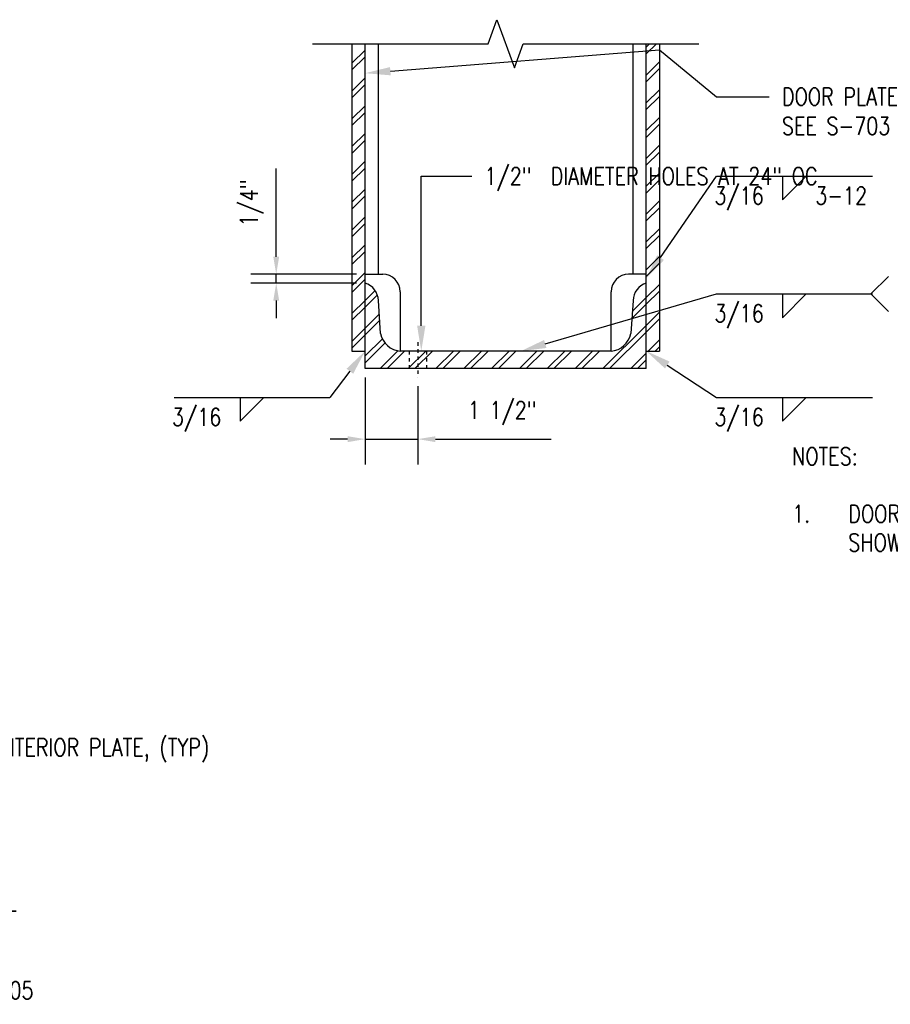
# Model space of a CAD drawing. Header units: inches. Extents: x 19 to 297, y 45 to 143.
# Tile 19 of 23: x 178 to 203, y 75 to 103. Entities that reach past the tile are written whole.
import ezdxf
from ezdxf import colors
from ezdxf.entities.mleader import LeaderData, LeaderLine
from ezdxf.math import Vec2, Vec3

# ---------------------------------------------------------------- set-up
doc = ezdxf.new("R2010")
doc.units = ezdxf.units.IN
doc.header["$MEASUREMENT"] = 0
doc.linetypes.add('CENTER2', pattern=[1.125, 0.75, -0.125, 0.125, -0.125])
doc.linetypes.add('HIDDEN2', pattern=[0.1875, 0.125, -0.0625])
for name, color, linetype in [('A-DETL-MEDM', 3, 'Continuous'), ('A-DETL-THIN', 1, 'Continuous'), ('G-ANNO-TEXT', 2, 'Continuous'), ('S-ANNO-DIMS', 1, 'Continuous'), ('S-ANNO-NOTE', 2, 'Continuous')]:
    doc.layers.add(name, color=color, linetype=linetype)
doc.layers.add('M-DETL-PATT', color=9, linetype='Continuous', true_color=0x808080)
doc.styles.add('Annotative', font='romans.shx', dxfattribs={"width": 0.8, "height": 0.125})
doc.dimstyles.new('Annotative', dxfattribs={"dimscale": 0, "dimtxt": 0.125, "dimasz": 0.125, "dimexe": 0.18, "dimexo": 0.0625, "dimgap": 0.09, "dimtad": 1, "dimdec": 3, "dimzin": 3, "dimdsep": 46, "dimlunit": 4, "dimtxsty": 'Annotative', "dimcen": 0.09, "dimclrt": 2, "dimazin": 2, "dimtfac": 1, "dimtdec": 3, "dimtmove": 0, "dimatfit": 0, "dimfxl": 1, "dimtfill": 1, "dimfrac": 2, "dimtolj": 1, "dimtzin": 0, "dimarcsym": 0})
pattern_1 = [(45, (134.9905, 0), (-0.3959798, 0.3959798), []), (45, (134.9905, 0.6), (-0.3959798, 0.3959798), [])]

# ---------------------------------------------------------------- blocks, each defined once
blk = doc.blocks.new('*D30')
at = {"layer": 'Defpoints', "color": 0, "transparency": 16777216}
for p in [(185.132, 95.39), (187.664, 95.39), (187.664, 95.14)]:
    blk.add_point(p, dxfattribs=at)
at = {"layer": 'S-ANNO-DIMS', "color": 0, "lineweight": -2, "transparency": 16777216}
for p, q in [((185.132, 95.89), (185.132, 98.405)), ((187.414, 95.39), (184.412, 95.39)), ((185.132, 95.14), (185.132, 95.39)), ((187.414, 95.14), (184.412, 95.14)), ((185.132, 94.64), (185.132, 94.14))]:
    blk.add_line(p, q, dxfattribs=at)
at = {"layer": 'S-ANNO-DIMS', "color": 0, "transparency": 16777216}
for points in [[(185.048, 95.89), (185.215, 95.89), (185.132, 95.39)], [(185.048, 94.64), (185.215, 94.64), (185.132, 95.14)]]:
    blk.add_solid(points, dxfattribs=at)
at = {"layer": 'S-ANNO-DIMS', "color": 2, "lineweight": -3, "transparency": 16777216, "insert": (184.105, 96.75), "char_height": 0.5, "attachment_point": 1, "rotation": 90, "line_spacing_factor": 0.983083, "style": 'Annotative'}
blk.add_mtext('\\A1;1/4"', dxfattribs=at)
blk = doc.blocks.new('HDR-Si_Weld-Symbol - Bottom-1969912-DETAIL AT BOTTOM OF DOOR')
at = {"layer": 'S-ANNO-NOTE'}
for p, q in [((-0.4375, 0), (0.6709, 0)), ((0.0313, -0.1691), (0.2004, 0)), ((0.0313, 0), (0.0313, -0.1691))]:
    blk.add_line(p, q, dxfattribs=at)
blk = doc.blocks.new('HDR-Si_Weld-Symbol - Bottom-1969904-DETAIL AT BOTTOM OF DOOR')
at = {"layer": 'S-ANNO-NOTE'}
for p, q in [((0.6609, 0), (0.7859, 0.125)), ((-0.4375, 0), (0.6709, 0)), ((0.0313, -0.1691), (0.2004, 0)), ((0.0313, 0), (0.0313, -0.1691)), ((0.6609, 0), (0.7859, -0.125))]:
    blk.add_line(p, q, dxfattribs=at)
blk = doc.blocks.new('HDR-Si_Weld-Symbol - Bottom-1969923-DETAIL AT BOTTOM OF DOOR')
at = {"layer": 'S-ANNO-NOTE'}
for p, q in [((-0.4375, 0), (0.6709, 0)), ((0.0313, -0.1691), (0.2004, 0)), ((0.0313, 0), (0.0313, -0.1691))]:
    blk.add_line(p, q, dxfattribs=at)
blk = doc.blocks.new('*U29')
at = {"layer": 'A-DETL-THIN', "color": 0, "linetype": 'CENTER2', "ltscale": 0.125, "transparency": 16777216}
blk.add_line((0, 0.5), (0, -0.5), dxfattribs=at)
blk = doc.blocks.new('*D31')
at = {"layer": 'Defpoints', "color": 0, "transparency": 16777216}
for p in [(187.664, 92.703), (189.164, 92.453), (189.164, 90.695)]:
    blk.add_point(p, dxfattribs=at)
at = {"layer": 'S-ANNO-DIMS', "color": 0, "lineweight": -2, "transparency": 16777216}
for p, q in [((187.664, 92.453), (187.664, 89.975)), ((189.164, 92.203), (189.164, 89.975)), ((187.164, 90.695), (186.664, 90.695)), ((187.664, 90.695), (189.164, 90.695)), ((189.664, 90.695), (192.96, 90.695))]:
    blk.add_line(p, q, dxfattribs=at)
at = {"layer": 'S-ANNO-DIMS', "color": 0, "transparency": 16777216}
for points in [[(187.164, 90.778), (187.164, 90.611), (187.664, 90.695)], [(189.664, 90.778), (189.664, 90.611), (189.164, 90.695)]]:
    blk.add_solid(points, dxfattribs=at)
at = {"layer": 'S-ANNO-DIMS', "color": 2, "transparency": 16777216, "insert": (191.562, 91.436), "char_height": 0.5, "attachment_point": 5, "style": 'Annotative', "bg_fill": 3, "box_fill_scale": 1.25, "bg_fill_color": 256, "bg_fill_true_color": 13158600, "bg_fill_transparency": 0}
blk.add_mtext('\\A1;1 1/2"', dxfattribs=at)

msp = doc.modelspace()

# ---------------------------------------------------------------- hatches: boundary and pattern name
at = {"layer": 'M-DETL-PATT', "lineweight": -3}
h = msp.add_hatch(dxfattribs=at)
h.set_pattern_fill('FP_1', color=8, style=0, pattern_type=2)
h.set_pattern_definition(pattern_1)
h.paths.add_polyline_path([(187.6638, 93.2027), (187.6638, 101.9524), (187.2888, 101.9524), (187.2888, 93.2027)])
h = msp.add_hatch(dxfattribs=at)
h.set_pattern_fill('FP_1', color=8, style=0, pattern_type=2)
h.set_pattern_definition(pattern_1)
h.paths.add_polyline_path([(196.0388, 93.2027), (196.0388, 101.9524), (195.6638, 101.9524), (195.6638, 93.2027)])
h = msp.add_hatch(dxfattribs=at)
h.set_pattern_fill('FP_1', color=8, style=0, pattern_type=2)
h.set_pattern_definition(pattern_1)
h.paths.add_polyline_path([(187.6638, 92.7027), (195.6638, 92.7027), (195.6638, 95.1402), (195.5428, 95.0849), (195.4391, 95.0014), (195.3592, 94.8949), (195.3081, 94.772), (195.2888, 94.6402), (195.2263, 93.7027), (195.1744, 93.5503), (195.0853, 93.4162), (194.9649, 93.3092), (194.8213, 93.2365), (194.6638, 93.2027), (188.6638, 93.2027), (188.5064, 93.2365), (188.3628, 93.3092), (188.2424, 93.4162), (188.1533, 93.5503), (188.1013, 93.7027), (188.0388, 94.6402), (188.0196, 94.772), (187.9685, 94.8949), (187.8886, 95.0014), (187.7849, 95.0849), (187.6638, 95.1402), (187.6638, 93.2027)])

# ---------------------------------------------------------------- linework, layer by layer
at = {"layer": 'A-DETL-MEDM', "lineweight": -3}
for p, q in [((187.2888, 101.9524), (187.2888, 93.2027)), ((187.6638, 92.7027), (187.6638, 101.9524)), ((188.0388, 95.3902), (188.0388, 101.9524)), ((195.2888, 95.3902), (195.2888, 101.9524)), ((195.6638, 92.7027), (195.6638, 101.9524)), ((196.0388, 101.9524), (196.0388, 93.2027)), ((187.6638, 95.3902), (188.1638, 95.3902)), ((195.6638, 95.3902), (195.1638, 95.3902)), ((188.6638, 94.8902), (188.6638, 93.2027)), ((194.6638, 93.2027), (194.6638, 94.8902)), ((188.1013, 93.7027), (188.0388, 94.6402)), ((195.2888, 94.6402), (195.2263, 93.7027)), ((187.2888, 93.2027), (187.6638, 93.2027)), ((194.6638, 93.2027), (188.6638, 93.2027)), ((195.6638, 93.2027), (196.0388, 93.2027)), ((195.6638, 92.7027), (187.6638, 92.7027))]:
    msp.add_line(p, q, dxfattribs=at)
at = {"layer": 'A-DETL-MEDM', "linetype": 'HIDDEN2', "ltscale": 0.25}
for p, q in [((188.9138, 93.2027), (188.9138, 92.7027)), ((189.4138, 93.2027), (189.4138, 92.7027))]:
    msp.add_line(p, q, dxfattribs=at)
at = {"layer": 'A-DETL-MEDM', "lineweight": -3}
for centre, radius, start, end in [((188.1638, 94.8902), 0.5, 0, 90), ((195.1638, 94.8902), 0.5, 90, 180), ((187.5035, 94.6294), 0.5354, 1.16134, 72.57846), ((195.8241, 94.6294), 0.5354, 107.42154, 178.83866), ((188.7153, 93.8271), 0.6265, 191.44913, 265.28379), ((194.6123, 93.8271), 0.6265, 274.71621, 348.55087)]:
    msp.add_arc(centre, radius, start, end, dxfattribs=at)
at = {"layer": 'A-DETL-THIN', "lineweight": -3}
for p, q in [((191.1638, 101.9524), (191.4138, 102.6392)), ((191.4138, 102.6392), (191.9138, 101.2655)), ((186.1638, 101.9524), (191.1638, 101.9524)), ((191.9138, 101.2655), (192.1638, 101.9524)), ((192.1638, 101.9524), (197.1638, 101.9524))]:
    msp.add_line(p, q, dxfattribs=at)

# ---------------------------------------------------------------- block references
at = {"layer": 'A-DETL-THIN', "linetype": 'CENTER2', "ltscale": 0.125}
msp.add_blockref('*U29', (189.1638, 92.9527), dxfattribs=at)
at = {"layer": 'S-ANNO-NOTE', "lineweight": -3, "xscale": 4, "yscale": 4, "zscale": 4}
for name, p in [('HDR-Si_Weld-Symbol - Bottom-1969912-DETAIL AT BOTTOM OF DOOR', (199.4173, 98.1831)), ('HDR-Si_Weld-Symbol - Bottom-1969904-DETAIL AT BOTTOM OF DOOR', (199.4173, 94.8299)), ('HDR-Si_Weld-Symbol - Bottom-1969923-DETAIL AT BOTTOM OF DOOR', (183.9766, 91.8788)), ('HDR-Si_Weld-Symbol - Bottom-1969912-DETAIL AT BOTTOM OF DOOR', (199.4173, 91.8788))]:
    msp.add_blockref(name, p, dxfattribs=at)

# ---------------------------------------------------------------- texts
at = {"layer": 'G-ANNO-TEXT', "lineweight": -3, "insert": (199.8158, 90.4545), "char_height": 0.5, "width": 8.086306, "attachment_point": 1, "line_spacing_factor": 0.981704, "style": 'Annotative'}
msp.add_mtext('\\pxt3.2,6.4,9.6,12.8,16,19.2,22.4,25.6,28.8,32,35.2,38.4,41.6,44.8,48,51.2,54.4,57.6,60.8,64,67.2,70.4,73.6,76.8,80,83.2,86.4,89.6,92.8,96,99.2,102.4;NOTES:\\P\\P\\pi-3.2,l3.2;1.^IDOOR INFILL NOT SHOWN FOR CLARITY.', dxfattribs=at)
at = {"layer": 'S-ANNO-NOTE', "lineweight": -3, "char_height": 0.5, "line_spacing_factor": 0.981704, "style": 'Annotative'}
for s, insert, width, attachment_point in [('\\pxqc,t3.2,6.4,9.6,12.8,16,19.2,22.4,25.6,28.8,32,35.2,38.4,41.6,44.8,48,51.2,54.4,57.6,60.8,64,67.2,70.4,73.6,76.8,80,83.2,86.4,89.6,92.8,96,99.2,102.4;{3/16}', (198.3074, 97.8796), 1.650394, 2), ('\\pxt3.2,6.4,9.6,12.8,16,19.2,22.4,25.6,28.8,32,35.2,38.4,41.6,44.8,48,51.2,54.4,57.6,60.8,64,67.2,70.4,73.6,76.8,80,83.2,86.4,89.6,92.8,96,99.2,102.4;{3-12}', (200.4772, 97.8796), 1.724724, 1), ('\\pxqc,t3.2,6.4,9.6,12.8,16,19.2,22.4,25.6,28.8,32,35.2,38.4,41.6,44.8,48,51.2,54.4,57.6,60.8,64,67.2,70.4,73.6,76.8,80,83.2,86.4,89.6,92.8,96,99.2,102.4;{3/16}', (198.3074, 94.5263), 1.650394, 2), ('\\pxqc,t3.2,6.4,9.6,12.8,16,19.2,22.4,25.6,28.8,32,35.2,38.4,41.6,44.8,48,51.2,54.4,57.6,60.8,64,67.2,70.4,73.6,76.8,80,83.2,86.4,89.6,92.8,96,99.2,102.4;{3/16}', (182.8667, 91.5753), 1.650394, 2), ('\\pxqc,t3.2,6.4,9.6,12.8,16,19.2,22.4,25.6,28.8,32,35.2,38.4,41.6,44.8,48,51.2,54.4,57.6,60.8,64,67.2,70.4,73.6,76.8,80,83.2,86.4,89.6,92.8,96,99.2,102.4;{3/16}', (198.3074, 91.5753), 1.650394, 2)]:
    msp.add_mtext(s, dxfattribs=dict(at, insert=insert, width=width, attachment_point=attachment_point))

# ---------------------------------------------------------------- dimensions: what is measured, and where the dimension line sits
at = {"layer": 'S-ANNO-DIMS', "lineweight": -3}
dim = msp.add_linear_dim(base=(185.1317, 95.3902), p1=(187.6638, 95.1402), p2=(187.6638, 95.3902), angle=90, dimstyle='Annotative', override={"dimpost": '\\X', "dimtfill": 0}, dxfattribs=at)
dim.commit()
dim.dimension.update_dxf_attribs({"geometry": '*D30', "text_midpoint": (185.1317, 97.3978), "dimtype": 160})

# ---------------------------------------------------------------- leaders
at = {"layer": 'S-ANNO-NOTE', "lineweight": -3}
ml = msp.add_multileader_mtext('Standard', dxfattribs=at)
ml.set_content('\\pxt3.2,6.4,9.6,12.8,16,19.2,22.4,25.6,28.8,32,35.2,38.4,41.6,44.8,48,51.2,54.4,57.6,60.8,64,67.2,70.4,73.6,76.8,80,83.2,86.4,89.6,92.8,96,99.2,102.4;{\\C256;DOOR PLATES,\\PSEE S-703 }', color=2, style='Annotative')
ml.set_leader_properties(color=1)
ml.build(insert=Vec2(0, 0))
ml.multileader.update_dxf_attribs({"text_right_attachment_type": 3, "dogleg_length": 0.375, "arrow_head_size": 0.72, "scale": 4})
ctx = ml.context
ctx.base_point, ctx.scale, ctx.char_height, ctx.arrow_head_size, ctx.landing_gap_size, ctx.plane_origin = Vec3(199.1673, 100.4458), 4, 0.5, 0.72, 0.36, Vec3(184.4259, 58.1237)
ctx.right_attachment = 3
notes = []
notes.append((ctx, [(0, (1, 1, 0), (197.6673, 100.4458), (1, 0), 1.5, [(1, [(187.6638, 101.1155), (196.0388, 101.7829)], 0, [])])]))
ctx.mtext.insert, ctx.mtext.width, ctx.mtext.flow_direction = Vec3(199.5273, 100.6958), 5.400056, 5
at = {"layer": 'S-ANNO-NOTE'}
ml = msp.add_multileader_mtext('Standard', dxfattribs=at)
ml.set_content('\\A1;1/2"  DIAMETER HOLES AT 24" OC', color=2, style='Annotative')
ml.set_leader_properties()
ml.build(insert=Vec2(0, 0))
ml.multileader.update_dxf_attribs({"dogleg_length": 0.36, "arrow_head_size": 0.72, "scale": 4})
ctx = ml.context
ctx.base_point, ctx.scale, ctx.char_height, ctx.arrow_head_size, ctx.landing_gap_size, ctx.plane_origin = Vec3(190.7011, 98.1831), 4, 0.5, 0.72, 0.36, Vec3(188.7611, 92.7027)
notes.append((ctx, [(0, (1, 1, 0), (189.2611, 98.1831), (1, 0), 1.44, [(0, [(189.2611, 93.2027)], 0, [])])]))
ctx.mtext.insert, ctx.mtext.width, ctx.mtext.flow_direction = Vec3(191.0611, 98.4331), 3.413693, 5
at = {"layer": 'S-ANNO-NOTE', "lineweight": -3}
ml = msp.add_multileader_mtext('Standard', dxfattribs=at)
ml.set_content('\\pxt3.2,6.4,9.6,12.8,16,19.2,22.4,25.6,28.8,32,35.2,38.4,41.6,44.8,48,51.2,54.4,57.6,60.8,64,67.2,70.4,73.6,76.8,80,83.2,86.4,89.6,92.8,96,99.2,102.4;{\\C256; }', color=2, style='Annotative')
ml.set_leader_properties(color=256)
ml.build(insert=Vec2(0, 0))
ml.multileader.update_dxf_attribs({"has_dogleg": 0, "text_right_attachment_type": 3, "dogleg_length": 0.375, "arrow_head_size": 0.72, "scale": 4})
ctx = ml.context
ctx.base_point, ctx.scale, ctx.char_height, ctx.arrow_head_size, ctx.landing_gap_size, ctx.plane_origin = Vec3(197.6673, 98.1831), 4, 0.5, 0.72, 0.36, Vec3(184.4259, 55.861)
ctx.right_attachment = 3
notes.append((ctx, [(0, (1, 1, 0), (196.1673, 98.1831), (1, 0), 1.5, [(0, [(195.6638, 95.2708)], 0, [])])]))
ctx.mtext.insert, ctx.mtext.width, ctx.mtext.flow_direction = Vec3(198.0273, 98.4331), 5.400056, 5
ml = msp.add_multileader_mtext('Standard', dxfattribs=at)
ml.set_content('\\pxt3.2,6.4,9.6,12.8,16,19.2,22.4,25.6,28.8,32,35.2,38.4,41.6,44.8,48,51.2,54.4,57.6,60.8,64,67.2,70.4,73.6,76.8,80,83.2,86.4,89.6,92.8,96,99.2,102.4;{\\C256; }', color=2, style='Annotative')
ml.set_leader_properties(color=256)
ml.build(insert=Vec2(0, 0))
ml.multileader.update_dxf_attribs({"has_dogleg": 0, "text_right_attachment_type": 3, "dogleg_length": 0.375, "arrow_head_size": 0.72, "scale": 4})
ctx = ml.context
ctx.base_point, ctx.scale, ctx.char_height, ctx.arrow_head_size, ctx.landing_gap_size, ctx.plane_origin = Vec3(197.6673, 94.8299), 4, 0.5, 0.72, 0.36, Vec3(184.4259, 52.5077)
ctx.right_attachment = 3
notes.append((ctx, [(0, (1, 1, 0), (196.1673, 94.8299), (1, 0), 1.5, [(0, [(192.0986, 93.2027)], 0, [])])]))
ctx.mtext.insert, ctx.mtext.width, ctx.mtext.flow_direction = Vec3(198.0273, 95.0799), 5.400056, 5
ml = msp.add_multileader_mtext('Standard', dxfattribs=at)
ml.set_content('\\pxt3.2,6.4,9.6,12.8,16,19.2,22.4,25.6,28.8,32,35.2,38.4,41.6,44.8,48,51.2,54.4,57.6,60.8,64,67.2,70.4,73.6,76.8,80,83.2,86.4,89.6,92.8,96,99.2,102.4;{\\C256; }', color=2, style='Annotative')
ml.set_leader_properties(color=256)
ml.build(insert=Vec2(0, 0))
ml.multileader.update_dxf_attribs({"has_dogleg": 0, "text_right_attachment_type": 3, "dogleg_length": 0.375, "arrow_head_size": 0.72, "scale": 4})
ctx = ml.context
ctx.base_point, ctx.scale, ctx.char_height, ctx.arrow_head_size, ctx.landing_gap_size, ctx.plane_origin = Vec3(185.5403, 91.8788), 4, 0.5, 0.72, 0.36, Vec3(198.9018, 49.5567)
ctx.right_attachment, ctx.text_align_type = 3, 2
notes.append((ctx, [(0, (1, 1, 0), (188.1603, 91.8788), (-1, 0), 1.5, [(0, [(187.6638, 93.2027)], 0, [])])]))
ctx.mtext.insert, ctx.mtext.width, ctx.mtext.alignment, ctx.mtext.flow_direction = Vec3(186.3003, 92.1288), 5.400056, 3, 5
ml = msp.add_multileader_mtext('Standard', dxfattribs=at)
ml.set_content('\\pxt3.2,6.4,9.6,12.8,16,19.2,22.4,25.6,28.8,32,35.2,38.4,41.6,44.8,48,51.2,54.4,57.6,60.8,64,67.2,70.4,73.6,76.8,80,83.2,86.4,89.6,92.8,96,99.2,102.4;{\\C256; }', color=2, style='Annotative')
ml.set_leader_properties(color=256)
ml.build(insert=Vec2(0, 0))
ml.multileader.update_dxf_attribs({"has_dogleg": 0, "text_right_attachment_type": 3, "dogleg_length": 0.375, "arrow_head_size": 0.72, "scale": 4})
ctx = ml.context
ctx.base_point, ctx.scale, ctx.char_height, ctx.arrow_head_size, ctx.landing_gap_size, ctx.plane_origin = Vec3(197.6673, 91.8788), 4, 0.5, 0.72, 0.36, Vec3(184.4259, 49.5567)
ctx.right_attachment = 3
notes.append((ctx, [(0, (1, 1, 0), (196.1673, 91.8788), (1, 0), 1.5, [(0, [(195.6638, 93.2027)], 0, [])])]))
ctx.mtext.insert, ctx.mtext.width, ctx.mtext.flow_direction = Vec3(198.0273, 92.1288), 5.400056, 5
ml = msp.add_multileader_mtext('Standard', dxfattribs=at)
ml.set_content('\\pxt3.2,6.4,9.6,12.8,16,19.2,22.4,25.6,28.8,32,35.2,38.4,41.6,44.8,48,51.2,54.4,57.6,60.8,64,67.2,70.4,73.6,76.8,80,83.2,86.4,89.6,92.8,96,99.2,102.4;{\\C256;3/8" STEEL INTERIOR PLATE, (TYP)}', color=2, style='Annotative')
ml.set_leader_properties(color=1)
ml.build(insert=Vec2(0, 0))
ml.multileader.update_dxf_attribs({"text_right_attachment_type": 3, "dogleg_length": 0.375, "arrow_head_size": 0.72, "scale": 4})
ctx = ml.context
ctx.base_point, ctx.scale, ctx.char_height, ctx.arrow_head_size, ctx.landing_gap_size, ctx.plane_origin = Vec3(173.3718, 81.8347), 4, 0.5, 0.72, 0.36, Vec3(158.6304, 39.5126)
ctx.right_attachment = 3
notes.append((ctx, [(0, (1, 1, 0), (171.8718, 81.8347), (1, 0), 1.5, [(0, [(170.2794, 79.7442)], 0, [])])]))
ctx.mtext.insert, ctx.mtext.width, ctx.mtext.flow_direction = Vec3(173.7318, 82.1681), 5.400056, 5
ml = msp.add_multileader_mtext('Standard', dxfattribs=at)
ml.set_content('\\pxt3.2,6.4,9.6,12.8,16,19.2,22.4,25.6,28.8,32,35.2,38.4,41.6,44.8,48,51.2,54.4,57.6,60.8,64,67.2,70.4,73.6,76.8,80,83.2,86.4,89.6,92.8,96,99.2,102.4;{\\C256;TACK WELD\\PEXPANDED MTL\\PAS SHOWN IN\\PDETAILS C1/\\PAND C3/ S-705}', color=2, style='Annotative')
ml.set_leader_properties(color=1)
ml.build(insert=Vec2(0, 0))
ml.multileader.update_dxf_attribs({"text_right_attachment_type": 3, "dogleg_length": 0.375, "arrow_head_size": 0.72, "scale": 4})
ctx = ml.context
ctx.base_point, ctx.scale, ctx.char_height, ctx.arrow_head_size, ctx.landing_gap_size, ctx.plane_origin = Vec3(173.3718, 78.2514), 4, 0.5, 0.72, 0.36, Vec3(158.6304, 35.9292)
ctx.right_attachment = 3
notes.append((ctx, [(0, (1, 1, 0), (171.8718, 78.2514), (1, 0), 1.5, [(0, [(169.9044, 76.2845)], 0, [])])]))
ctx.mtext.insert, ctx.mtext.width, ctx.mtext.flow_direction = Vec3(173.7318, 78.5847), 5.400056, 5
for ctx, leaders in notes:
    for number, flags, end, landing, length, lines in leaders:
        leader = LeaderData()
        leader.index, (leader.has_last_leader_line, leader.has_dogleg_vector, leader.attachment_direction) = number, flags
        leader.last_leader_point, leader.dogleg_vector, leader.dogleg_length = Vec3(end), Vec3(landing), length
        for number, points, colour, breaks in lines:
            line = LeaderLine()
            line.index, line.vertices, line.color, line.breaks = number, Vec3.list(points), colors.encode_raw_color(colour), breaks
            leader.lines.append(line)
        ctx.leaders.append(leader)

# ---------------------------------------------------------------- next in the draw order: dimensions: what is measured, and where the dimension line sits
at = {"layer": 'S-ANNO-DIMS'}
dim = msp.add_linear_dim(base=(189.1638, 90.6947), p1=(187.6638, 92.7027), p2=(189.1638, 92.4527), dimstyle='Annotative', override={"dimpost": '\\X'}, dxfattribs=at)
dim.commit()
dim.dimension.update_dxf_attribs({"geometry": '*D31', "text_midpoint": (191.5619, 90.6947), "dimtype": 160})

doc.saveas('drawing.dxf')
